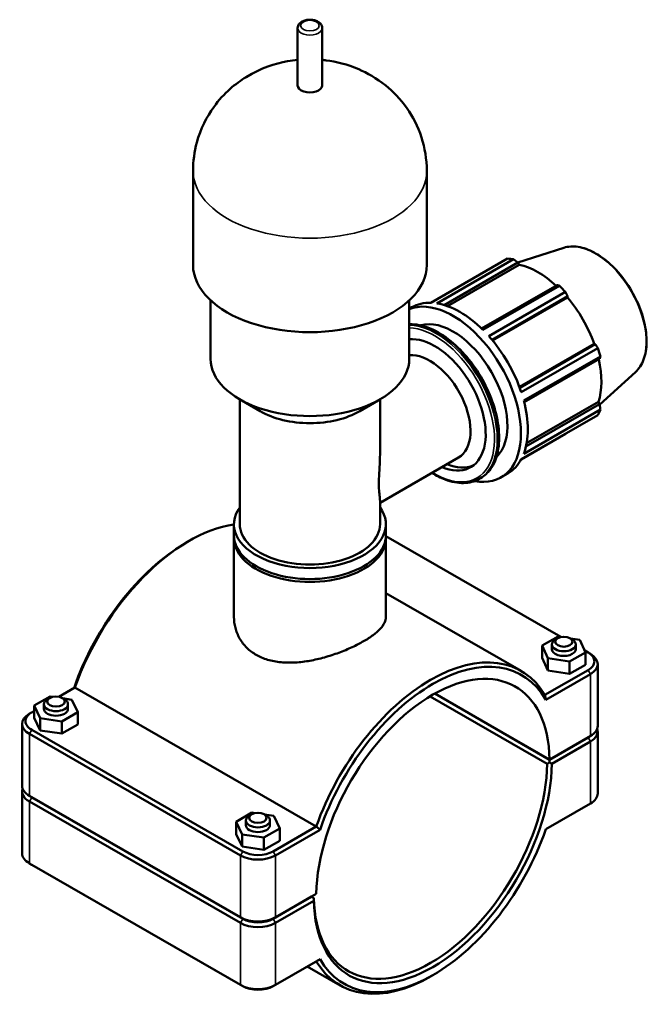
# Model space of a CAD drawing. Header units: millimetres. Extents: x 0 to 1025, y -26 to 1487.
# Tile 7 of 8: x 814 to 1025, y 754 to 1082. Entities that reach past the tile are written whole.
import ezdxf

# ---------------------------------------------------------------- set-up
doc = ezdxf.new("R2010")
doc.units = ezdxf.units.MM
doc.layers.add('Visible (ISO)', color=7, linetype='Continuous', lineweight=50)
doc.layers.add('Visible Narrow (ISO)', color=7, linetype='Continuous', lineweight=35)

msp = doc.modelspace()

# ---------------------------------------------------------------- linework, layer by layer
at = {"layer": 'Visible (ISO)'}
for p, q in [((907.023, 1060.507), (907.023, 1079.638)), ((915.213, 1060.507), (915.213, 1079.638)), ((872.166, 1000.663), (872.166, 1032.01)), ((950.07, 1000.663), (950.07, 1032.01)), ((995.782, 1006.366), (980.394, 1001.47)), ((951.473, 988.035), (977.014, 1002.743)), ((978.99, 1002.552), (953.448, 987.844)), ((955.881, 987.28), (980.449, 1001.428)), ((956.966, 986.921), (980.9, 1000.704)), ((980.449, 1001.428), (980.9, 1000.704)), ((993.513, 993.905), (968.362, 979.421)), ((968.772, 979.019), (994.313, 993.728)), ((996.289, 991.644), (970.747, 976.936)), ((878.008, 969.316), (878.008, 988.846)), ((944.227, 969.316), (944.227, 988.846)), ((971.812, 975.703), (997.011, 990.215)), ((972, 975.477), (996.945, 989.841)), ((997.011, 990.215), (996.945, 989.841)), ((944.227, 986.02), (945.141, 986.546)), ((980.948, 959.976), (1005.894, 974.341)), ((1006.249, 974.215), (981.049, 959.703)), ((981.583, 958.168), (1007.124, 972.877)), ((1005.894, 974.341), (1006.249, 974.215)), ((1007.942, 970.122), (982.401, 955.413)), ((982.545, 954.851), (1007.698, 969.336)), ((1019.64, 964.936), (1007.714, 954.113)), ((894.528, 951.874), (887.616, 955.886)), ((887.746, 914.166), (887.746, 955.81)), ((927.707, 951.874), (934.619, 955.886)), ((934.489, 938.017), (934.489, 955.81)), ((982.401, 937.696), (1007.942, 952.405)), ((1007.698, 954.231), (983.122, 940.079)), ((983.351, 941.192), (1007.298, 954.982)), ((1007.298, 954.982), (1007.698, 954.231)), ((1007.124, 950.592), (981.583, 935.884)), ((981.545, 935.814), (996.289, 944.304)), ((934.489, 921.329), (960.651, 936.395)), ((967.571, 929.302), (968.029, 929.566)), ((974.816, 929.782), (977.079, 931.085)), ((934.489, 914.166), (934.489, 922.036)), ((885.799, 910.487), (885.799, 914.166)), ((936.436, 910.487), (936.436, 914.166)), ((885.799, 883.255), (885.799, 909.506)), ((936.432, 910.205), (994.812, 876.586)), ((936.436, 883.255), (936.436, 909.506)), ((869.943, 908.094), (870.718, 908.544)), ((936.436, 891.243), (981.543, 865.268)), ((988.519, 873.696), (993.855, 876.736)), ((993.855, 876.736), (994.808, 876.586)), ((988.519, 869.609), (988.519, 873.696)), ((990.423, 869.515), (988.519, 873.696)), ((991.758, 874.109), (991.758, 872.555)), ((993.7, 876.184), (992.919, 875.731)), ((997.817, 876.184), (998.598, 875.731)), ((997.989, 876.085), (1001.094, 875.595)), ((999.758, 874.109), (999.758, 872.555)), ((1001.094, 875.595), (1002.998, 871.414)), ((1002.998, 871.414), (997.662, 868.374)), ((1002.715, 872.035), (1003.855, 871.379)), ((1002.998, 867.327), (1002.998, 871.414)), ((1003.874, 871.368), (1004.655, 870.915)), ((990.423, 865.428), (988.519, 869.609)), ((997.662, 868.374), (990.423, 869.515)), ((990.423, 865.428), (990.423, 869.515)), ((997.662, 864.287), (997.662, 868.374)), ((1002.998, 867.327), (997.662, 864.287)), ((1007.049, 846.925), (1007.049, 867.568)), ((1003.855, 865.556), (989.457, 857.265)), ((989.756, 855.642), (1004.633, 864.209)), ((997.662, 864.287), (990.423, 865.428)), ((827.424, 856.634), (832.778, 859.717)), ((832.778, 859.717), (913.247, 813.379)), ((991.021, 835.642), (952.726, 857.695)), ((991.012, 835.722), (952.793, 857.732)), ((824.496, 856.772), (819.217, 853.699)), ((819.217, 853.699), (821.198, 849.53)), ((819.217, 849.611), (819.217, 853.699)), ((822.477, 852.603), (822.477, 854.156)), ((824.418, 856.232), (823.638, 855.779)), ((825.478, 856.623), (824.496, 856.772)), ((828.535, 856.232), (829.316, 855.779)), ((831.756, 855.675), (828.699, 856.137)), ((830.477, 852.603), (830.477, 854.156)), ((833.737, 851.506), (831.756, 855.675)), ((951.166, 856.788), (990.234, 834.29)), ((818.361, 851.415), (817.58, 850.962)), ((818.381, 851.426), (819.217, 851.908)), ((828.458, 848.434), (833.737, 851.506)), ((833.737, 847.419), (833.737, 851.506)), ((815.186, 826.973), (815.186, 847.616)), ((821.198, 845.442), (819.217, 849.611)), ((821.198, 849.53), (828.458, 848.434)), ((821.198, 845.442), (821.198, 849.53)), ((828.458, 844.346), (828.458, 848.434)), ((833.737, 847.419), (828.458, 844.346)), ((817.603, 844.256), (887.96, 803.74)), ((888.738, 805.088), (818.381, 845.604)), ((828.458, 844.346), (821.198, 845.442)), ((1007.049, 824.402), (1007.049, 845.045)), ((1004.633, 843.566), (991.012, 835.722)), ((991.021, 835.724), (1003.855, 843.114)), ((1003.855, 843.033), (991.021, 835.642)), ((991.79, 834.29), (1004.633, 841.685)), ((1003.874, 843.126), (1004.655, 843.579)), ((991.012, 835.722), (991.021, 835.724)), ((991.021, 835.642), (991.016, 834.744)), ((815.186, 804.449), (815.186, 825.092)), ((818.361, 823.173), (817.58, 823.626)), ((887.96, 783.097), (817.603, 823.613)), ((817.603, 821.733), (887.96, 781.217)), ((818.381, 823.162), (888.738, 782.646)), ((888.738, 782.564), (818.381, 823.08)), ((1004.633, 821.042), (989.756, 812.475)), ((1003.874, 820.602), (1004.655, 821.055)), ((891.812, 818.007), (886.533, 814.934)), ((892.795, 817.858), (891.812, 818.007)), ((989.754, 812.471), (1003.855, 820.591)), ((886.533, 814.934), (888.515, 810.765)), ((886.533, 810.846), (886.533, 814.934)), ((889.794, 813.838), (889.794, 815.391)), ((891.735, 817.467), (890.954, 817.014)), ((895.852, 817.467), (896.633, 817.014)), ((899.072, 816.91), (896.015, 817.372)), ((897.794, 813.838), (897.794, 815.391)), ((901.054, 812.741), (899.072, 816.91)), ((895.775, 809.669), (901.054, 812.741)), ((913.247, 813.379), (898.849, 805.088)), ((899.627, 803.74), (914.504, 812.307)), ((901.054, 808.654), (901.054, 812.741)), ((888.515, 806.677), (886.533, 810.846)), ((888.515, 810.765), (895.775, 809.669)), ((888.515, 806.677), (888.515, 810.765)), ((895.775, 805.581), (895.775, 809.669)), ((901.054, 808.654), (895.775, 805.581)), ((895.775, 805.581), (888.515, 806.677)), ((818.361, 800.65), (817.58, 801.103)), ((887.96, 760.574), (817.603, 801.09)), ((818.381, 800.638), (888.738, 760.122)), ((898.849, 782.646), (911.683, 790.037)), ((911.683, 789.955), (898.849, 782.564)), ((913.247, 790.941), (899.627, 783.097)), ((899.627, 781.217), (912.47, 788.612)), ((911.612, 789.996), (911.683, 789.955)), ((912.47, 789.508), (911.618, 789.999)), ((911.683, 790.037), (913.247, 790.941)), ((912.463, 789.509), (911.683, 789.955)), ((898.849, 760.122), (913.247, 768.413)), ((914.504, 769.141), (899.627, 760.574)), ((910.256, 766.691), (921.161, 760.411)), ((952.292, 763.923), (951.517, 763.473))]:
    msp.add_line(p, q, dxfattribs=at)
for centre, major_axis, ratio, start_param, end_param in [((911.118, 1060.507), (-4.095, 0), 0.5758617, 0, 3.1415927), ((986.652, 973.524), (-15.969, 27.731), 0.5780931, 5.8451561, 5.9396837), ((911.118, 1000.663), (-38.952, 0), 0.5758617, 0, 3.1415927), ((987.228, 973.856), (14.851, -25.79), 0.5780931, 2.0696433, 2.6635608), ((986.652, 973.524), (15.969, -27.731), 0.5780931, 1.9181653, 2.0126929), ((958.847, 957.512), (-15.969, 27.731), 0.5780931, 2.680115, 6.2022385), ((987.228, 973.856), (14.851, -25.79), 0.5780931, 1.2672974, 1.8781627), ((961.11, 958.815), (-15.969, 27.731), 0.5780931, 5.9396837, 6.2831853), ((961.11, 958.815), (15.969, -27.731), 0.5780931, 2.0126929, 2.7035635), ((958.847, 957.512), (-12.775, 22.185), 0.5780931, 3.2821048, 6.1426732), ((952.746, 953.999), (-11.977, 20.798), 0.5780931, 2.4980915, 6.0256281), ((961.11, 958.815), (15.969, -27.731), 0.5780931, 1.2272947, 1.9181653), ((986.652, 973.524), (15.969, -27.731), 0.5780931, 1.1327672, 1.2272947), ((911.118, 969.316), (-33.109, 0), 0.5758617, 0, 3.1415927), ((951.069, 953.033), (-9.581, 16.638), 0.5780931, 3.1415927, 6.0279278), ((987.228, 973.856), (14.851, -25.79), 0.5780931, 0.4818993, 1.0759774), ((961.11, 958.815), (15.969, -27.731), 0.5780931, 0.4418966, 1.1327672), ((986.652, 973.524), (15.969, -27.731), 0.5780931, 0.347369, 0.4418966), ((911.118, 961.354), (23.371, 0), 0.5758617, 3.9231383, 5.5016397), ((961.11, 958.815), (15.969, -27.731), 0.5780931, 0, 0.347369), ((954.463, 954.988), (11.977, -20.798), 0.5780931, 5.6396842, 6.21171), ((911.118, 914.166), (-25.319, 0), 0.5758617, 5.8883942, 9.8195691), ((870.883, 859.178), (30.191, 52.428), 0.5780931, 0.4273256, 1.8823989), ((911.118, 914.166), (-23.371, 0), 0.5758617, 0, 3.1415927), ((911.118, 909.506), (-25.319, 0), 0.5758617, 6.2495353, 9.4584279), ((911.118, 910.487), (-25.319, 0), 0.5758617, 0, 3.1415927), ((870.105, 859.626), (-29.643, -51.475), 0.5780931, 3.9289245, 5.0352196), ((995.758, 874.109), (4, 0), 0.5758617, 2.360047, 7.0647309), ((951.352, 812.839), (30.191, 52.428), 0.5780931, 5.9677153, 8.1655843), ((952.13, 812.391), (29.643, 51.475), 0.5780931, 5.9564074, 8.1768921), ((995.758, 872.555), (-4, 0), 0.5758617, 0, 3.1415927), ((998.799, 868.468), (7.15, 0), 0.5758617, 5.4977871, 7.0685835), ((998.799, 867.568), (8.25, 0), 0.5758617, 5.4977871, 7.0647309), ((952.13, 812.391), (27.447, 47.662), 0.5780931, 5.5167641, 8.6165355), ((826.477, 854.156), (-4, 0), 0.5758617, 5.5016397, 10.2063236), ((823.436, 847.616), (-8.25, 0), 0.5758617, 5.5016397, 7.0685835), ((823.436, 848.515), (-7.15, 0), 0.5758617, 5.4977871, 7.0685835), ((826.477, 852.603), (4, 0), 0.5758617, 3.1415927, 6.2831853), ((998.799, 846.925), (8.25, 0), 0.5758617, 5.4977871, 6.2831853), ((998.799, 845.045), (8.25, 0), 0.5758617, 5.4977871, 6.482397), ((998.799, 845.944), (-7.15, 0), 0.5758617, 2.3561945, 2.527491), ((998.799, 846.026), (7.15, 0), 0.5758617, 5.4977871, 5.5016397), ((952.13, 812.391), (-27.996, -48.615), 0.5780931, 5.516354, 8.6169455), ((951.352, 812.839), (-27.447, -47.662), 0.5780931, 5.5167629, 8.6165367), ((951.317, 812.86), (-55, -31.795), 0.0016725, 2.3761371, 2.3761383), ((823.436, 825.092), (-8.25, 0), 0.5758617, 6.0839736, 7.0685835), ((823.436, 826.973), (-8.25, 0), 0.5758617, 0, 0.7853982), ((998.799, 824.402), (8.25, 0), 0.5758617, 5.4977871, 6.2831853), ((823.436, 825.992), (-7.15, 0), 0.5758617, 0.6141017, 0.7853982), ((823.436, 826.073), (7.15, 0), 0.5758617, 3.9231383, 3.9269908), ((998.799, 823.502), (7.15, 0), 0.5758617, 5.4977871, 5.5016397), ((893.794, 815.391), (-4, 0), 0.5758617, 5.5016397, 10.2063236), ((893.794, 813.838), (4, 0), 0.5758617, 3.1415927, 6.2831853), ((952.13, 812.391), (-29.643, -51.475), 0.5780931, 5.9564074, 8.1768921), ((823.436, 804.449), (-8.25, 0), 0.5758617, 0, 0.7853982), ((893.794, 807.999), (-7.15, 0), 0.5758617, 0.7853982, 2.3561945), ((893.794, 807.1), (8.25, 0), 0.5758617, 3.9269908, 5.4977871), ((823.436, 803.55), (7.15, 0), 0.5758617, 3.9231383, 3.9269908), ((893.794, 786.457), (-8.25, 0), 0.5758617, 0.7853982, 2.3561945), ((893.794, 785.557), (7.15, 0), 0.5758617, 3.9269908, 5.4977871), ((893.794, 785.476), (-7.15, 0), 0.5758617, 0.7853982, 2.3561945), ((893.794, 784.576), (8.25, 0), 0.5758617, 3.9269908, 5.4977871), ((951.352, 812.839), (-30.191, -52.428), 0.5780931, 5.9677153, 7.0705172), ((893.794, 763.933), (-8.25, 0), 0.5758617, 0.7853982, 2.3561945), ((893.794, 763.034), (7.15, 0), 0.5758617, 3.9269908, 5.4977871)]:
    msp.add_ellipse(centre, major_axis=major_axis, ratio=ratio, start_param=start_param, end_param=end_param, dxfattribs=at)
for centre in [(995.758, 875.008), (826.477, 855.055), (893.794, 816.29)]:
    msp.add_ellipse(centre, major_axis=(2.9, 0), ratio=0.5758617, dxfattribs=at)
for points, knots in [([(915.213, 1079.638), (915.213, 1079.904), (915.158, 1080.169), (914.955, 1080.677), (914.798, 1080.916), (914.382, 1081.38), (914.107, 1081.591), (913.453, 1081.967), (913.063, 1082.12), (912.237, 1082.336), (911.8, 1082.399), (910.924, 1082.432), (910.485, 1082.404), (909.635, 1082.257), (909.224, 1082.139), (908.463, 1081.806), (908.113, 1081.592), (907.547, 1081.071), (907.321, 1080.772), (907.079, 1080.178), (907.023, 1079.908), (907.023, 1079.638)], [5.4977871, 5.4977871, 5.4977871, 5.4977871, 5.724757, 5.724757, 5.9743286, 5.9743286, 6.2836461, 6.2836461, 6.6418961, 6.6418961, 7.0028229, 7.0028229, 7.3592266, 7.3592266, 7.7178935, 7.7178935, 8.0806027, 8.0806027, 8.4086935, 8.4086935, 8.6393798, 8.6393798, 8.6393798, 8.6393798]), ([(907.023, 1069.025), (905.914, 1068.916), (904.796, 1068.761), (899.394, 1067.781), (894.872, 1066.396), (886.336, 1061.137), (882.504, 1058.078), (876.753, 1050.096), (874.668, 1046.085), (872.612, 1038.465), (872.166, 1035.241), (872.166, 1032.01)], [7.2374827, 7.2374827, 7.2374827, 7.2374827, 7.3738835, 7.3738835, 7.8876822, 7.8876822, 8.2460525, 8.2460525, 8.4852607, 8.4852607, 8.6393798, 8.6393798, 8.6393798, 8.6393798]), ([(950.07, 1032.01), (950.07, 1035.878), (949.423, 1039.731), (947.104, 1046.885), (945.394, 1050.123), (941.268, 1056.044), (938.799, 1058.514), (933.264, 1063), (930.237, 1064.669), (923.518, 1067.571), (919.951, 1068.431), (916.065, 1068.934), (915.638, 1068.983), (915.213, 1069.025)], [5.4977871, 5.4977871, 5.4977871, 5.4977871, 5.6823238, 5.6823238, 5.8793857, 5.8793857, 6.1155373, 6.1155373, 6.4251025, 6.4251025, 6.8473657, 6.8473657, 6.8996842, 6.8996842, 6.8996842, 6.8996842]), ([(995.782, 1006.366), (997.227, 1006.826), (998.83, 1006.923), (1002.249, 1006.405), (1004.073, 1005.761), (1007.742, 1003.785), (1009.585, 1002.443), (1013.089, 999.207), (1014.748, 997.314), (1017.717, 993.173), (1019.028, 990.925), (1021.173, 986.297), (1022.007, 983.917), (1023.112, 979.257), (1023.383, 976.978), (1023.323, 972.744), (1022.991, 970.79), (1021.739, 967.429), (1020.825, 966.015), (1019.649, 964.944), (1019.645, 964.94), (1019.64, 964.936)], [5.6249709, 5.6249709, 5.6249709, 5.6249709, 5.9314049, 5.9314049, 6.2509755, 6.2509755, 6.575394, 6.575394, 6.8994588, 6.8994588, 7.2228872, 7.2228872, 7.5462961, 7.5462961, 7.8703122, 7.8703122, 8.1947749, 8.1947749, 8.5148199, 8.5148199, 8.5160634, 8.5160634, 8.5160634, 8.5160634]), ([(944.227, 980.871), (944.319, 980.875), (944.411, 980.878), (946.462, 980.922), (948.557, 980.512), (952.87, 978.84), (955.092, 977.558), (959.411, 974.257), (961.506, 972.237), (965.358, 967.671), (967.114, 965.127), (970.113, 959.769), (971.357, 956.956), (973.209, 951.339), (973.816, 948.535), (974.326, 943.21), (974.228, 940.691), (973.316, 936.199), (972.505, 934.223), (970.449, 931.347), (969.323, 930.311), (968.029, 929.566)], [5.7913987, 5.7913987, 5.7913987, 5.7913987, 5.8063048, 5.8063048, 6.1217514, 6.1217514, 6.4447817, 6.4447817, 6.7684363, 6.7684363, 7.0914614, 7.0914614, 7.4142435, 7.4142435, 7.7373378, 7.7373378, 8.061055, 8.061055, 8.3836422, 8.3836422, 8.6413135, 8.6413135, 8.6413135, 8.6413135]), ([(934.489, 938.017), (934.488, 937.082), (934.465, 936.141), (934.375, 933.836), (934.294, 932.482), (934.163, 929.923), (934.117, 928.718), (934.117, 926.551), (934.163, 925.624), (934.294, 924.064), (934.375, 923.429), (934.465, 922.569), (934.488, 922.278), (934.489, 922.036)], [5.1791268, 5.1791268, 5.1791268, 5.1791268, 5.447741, 5.447741, 5.8452543, 5.8452543, 6.2427676, 6.2427676, 6.6402808, 6.6402808, 7.0377941, 7.0377941, 7.3064083, 7.3064083, 7.3064083, 7.3064083]), ([(967.571, 929.302), (966.031, 928.415), (964.256, 927.944), (960.394, 927.861), (958.299, 928.271), (954.73, 929.654), (953.275, 930.4), (951.832, 931.317)], [2.3581282, 2.3581282, 2.3581282, 2.3581282, 2.66471212, 2.66471212, 2.98015878, 2.98015878, 3.1929947, 3.1929947, 3.1929947, 3.1929947]), ([(885.799, 883.255), (885.799, 882.066), (885.948, 880.832), (886.58, 878.401), (887.062, 877.203), (888.345, 874.964), (889.147, 873.92), (891.011, 872.077), (892.074, 871.278), (893.215, 870.621)], [13.5340174, 13.5340174, 13.5340174, 13.5340174, 14.0177156, 14.0177156, 14.5014139, 14.5014139, 14.9851121, 14.9851121, 15.4688103, 15.4688103, 15.4688103, 15.4688103]), ([(893.215, 870.621), (894.355, 869.965), (895.639, 869.412), (898.424, 868.578), (899.925, 868.296), (903.042, 868.001), (904.662, 867.988), (907.912, 868.184), (909.543, 868.393), (912.691, 868.957), (914.32, 869.332), (917.571, 870.236), (919.192, 870.764), (922.312, 871.919), (923.813, 872.546), (926.598, 873.839), (927.882, 874.505), (930.159, 875.816), (931.222, 876.502), (933.087, 877.886), (933.89, 878.586), (935.174, 879.967), (935.656, 880.65), (936.288, 881.982), (936.436, 882.631), (936.436, 883.255)], [0, 0, 0, 0, 0.4836982, 0.4836982, 0.9673964, 0.9673964, 1.4510946, 1.4510946, 1.9347928, 1.9347928, 2.4178953, 2.4178953, 2.9009977, 2.9009977, 3.3841001, 3.3841001, 3.8672026, 3.8672026, 4.350305, 4.350305, 4.8334074, 4.8334074, 5.3165099, 5.3165099, 5.7996123, 5.7996123, 5.7996123, 5.7996123])]:
    msp.add_open_spline(points, degree=3, knots=knots, dxfattribs=at)
for points, weights in [([(980.449, 1001.428), (979.737, 1001.98), (978.99, 1002.552)], [1.00139794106, 1.00110742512, 1]), ([(994.313, 993.728), (993.908, 993.82), (993.513, 993.905)], [1, 1.00110742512, 1.00139794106]), ([(997.011, 990.215), (996.661, 990.917), (996.289, 991.644)], [1.00139794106, 1.00110742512, 1]), ([(1007.124, 972.877), (1006.681, 973.561), (1006.249, 974.215)], [1, 1.00110742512, 1.00139794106]), ([(1007.698, 969.336), (1007.821, 969.722), (1007.942, 970.122)], [1.00139794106, 1.00110742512, 1]), ([(1007.942, 952.405), (1007.821, 953.338), (1007.698, 954.231)], [1, 1.00110742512, 1.00139794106]), ([(996.289, 944.304), (996.307, 944.339), (996.326, 944.374)], [1, 1.0000558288, 1.00010958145]), ([(991.016, 834.744), (990.622, 834.517), (990.234, 834.29)], [1.00580210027, 1.00874308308, 1.01164178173]), ([(912.47, 789.508), (912.466, 789.509), (912.463, 789.509)], [1.01164178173, 1.00874308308, 1.00580210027])]:
    msp.add_rational_spline(points, weights, degree=2, dxfattribs=at)
for points, degree in [([(989.756, 855.642), (989.657, 856.183), (989.558, 856.724), (989.457, 857.265)], 3), ([(991.016, 834.744), (991.402, 834.519), (991.79, 834.29)], 2), ([(914.504, 812.307), (914.084, 812.663), (913.665, 813.021), (913.247, 813.379)], 3), ([(912.47, 788.612), (912.466, 789.062), (912.463, 789.509)], 2), ([(914.504, 769.141), (914.084, 768.898), (913.665, 768.656), (913.247, 768.413)], 3)]:
    msp.add_open_spline(points, degree=degree, dxfattribs=at)
at = {"layer": 'Visible Narrow (ISO)'}
for p, q in [((1003.855, 865.556), (1004.633, 864.209)), ((1004.633, 864.209), (1004.633, 843.566)), ((818.381, 845.604), (817.603, 844.256)), ((817.603, 823.613), (817.603, 844.256)), ((1003.855, 843.114), (1004.633, 843.566)), ((1003.855, 843.033), (1004.633, 841.685)), ((1004.633, 841.685), (1004.633, 821.042)), ((818.381, 823.162), (817.603, 823.613)), ((818.381, 823.08), (817.603, 821.733)), ((817.603, 801.09), (817.603, 821.733)), ((1003.855, 820.591), (1004.633, 821.042)), ((888.738, 805.088), (887.96, 803.74)), ((898.849, 805.088), (899.627, 803.74)), ((887.96, 803.74), (887.96, 783.097)), ((899.627, 783.097), (899.627, 803.74)), ((818.381, 800.638), (817.603, 801.09)), ((888.738, 782.646), (887.96, 783.097)), ((888.738, 782.564), (887.96, 781.217)), ((898.849, 782.646), (899.627, 783.097)), ((898.849, 782.564), (899.627, 781.217)), ((887.96, 781.217), (887.96, 760.574)), ((899.627, 760.574), (899.627, 781.217)), ((888.738, 760.122), (887.96, 760.574)), ((898.849, 760.122), (899.627, 760.574))]:
    msp.add_line(p, q, dxfattribs=at)
msp.add_ellipse((911.118, 1080.455), major_axis=(3.095, 0), ratio=0.5758617, dxfattribs=at)
for centre, major_axis, ratio, start_param, end_param in [((911.118, 1079.638), (-4.095, 0), 0.5758617, 0, 3.1415927), ((911.118, 1032.01), (-38.952, 0), 0.5758617, 0, 3.1415927), ((1006.203, 984.783), (-12.023, 20.879), 0.5780931, 3.2668427, 6.1579352), ((953.657, 954.524), (-14.372, 24.958), 0.5780931, 3.1415927, 5.9811808), ((953.199, 954.259), (14.372, -24.958), 0.5780931, 0, 2.8143436), ((952.746, 953.999), (-14.053, 24.403), 0.5780931, 2.3210416, 5.9418215)]:
    msp.add_ellipse(centre, major_axis=major_axis, ratio=ratio, start_param=start_param, end_param=end_param, dxfattribs=at)

doc.saveas('drawing.dxf')
